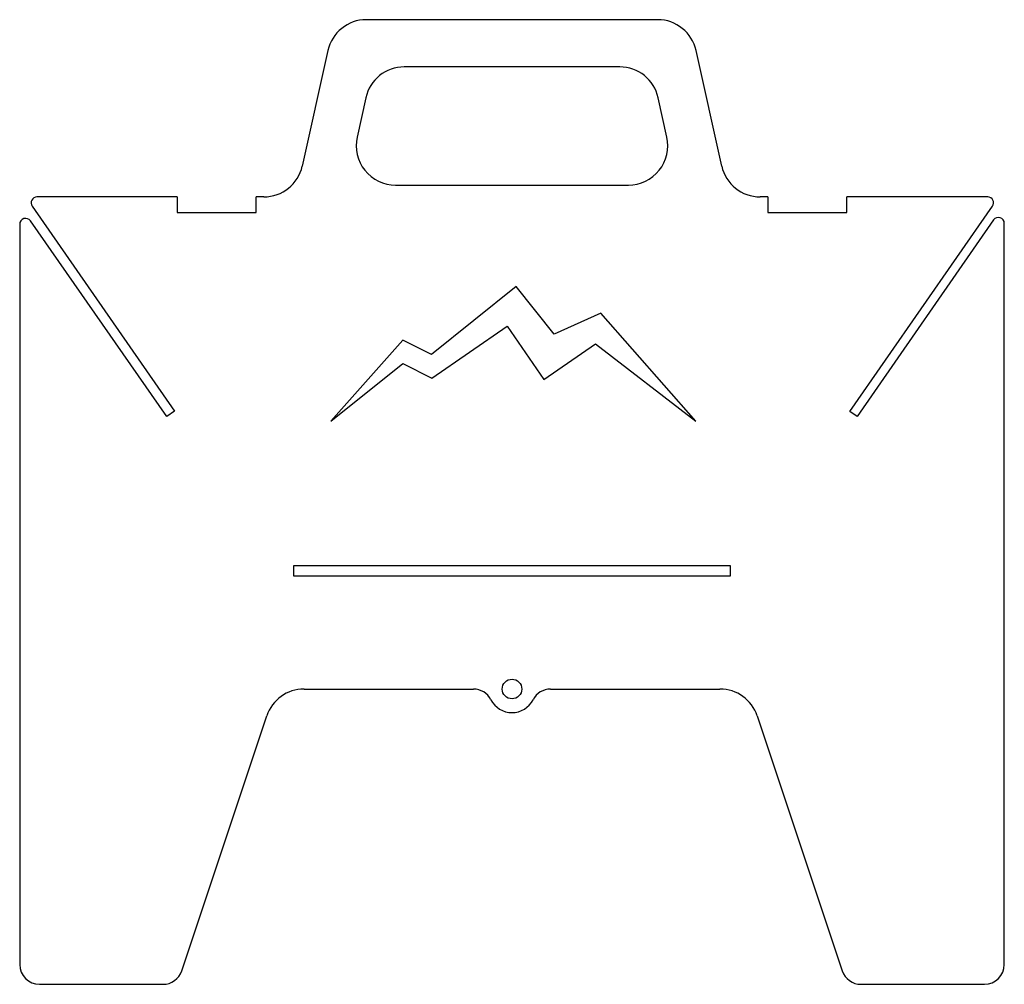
# Model space of a CAD drawing. Header units: millimetres. Extents: x 0 to 250, y 0 to 245.
import ezdxf

# ---------------------------------------------------------------- set-up
doc = ezdxf.new("R2010")
doc.units = ezdxf.units.MM

msp = doc.modelspace()

# ---------------------------------------------------------------- linework, layer by layer
at = {"color": 7, "linetype": 'Continuous', "lineweight": 25}
for p, q in [((161.98, 245), (88.02, 245)), ((78.26, 237.17), (71.74, 207.83)), ((178.26, 207.83), (171.74, 237.17)), ((152.35, 233), (97.65, 233)), ((87.89, 225.17), (85.66, 215.17)), ((164.34, 215.17), (162.11, 225.17)), ((95.43, 203), (154.57, 203)), ((3.16, 197.64), (39.33, 145.56)), ((40, 200), (4.39, 200)), ((40, 200), (40, 196)), ((61.98, 200), (60, 200)), ((60, 196), (60, 200)), ((190, 200), (188.02, 200)), ((190, 200), (190, 196)), ((245.79, 200), (210, 200)), ((210, 196), (210, 200)), ((210.8, 145.48), (247.02, 197.64)), ((40, 196), (60, 196)), ((190, 196), (210, 196)), ((0, 193.04), (0, 5)), ((37.4, 144.22), (2.73, 193.9)), ((247.27, 194.14), (212.6, 144.22)), ((250, 5), (250, 193.28)), ((126.05, 177.2), (104.52, 159.98)), ((135.69, 165.15), (126.05, 177.2)), ((147.53, 170.45), (135.69, 165.15)), ((171.7, 143.05), (147.53, 170.45)), ((104.67, 153.96), (123.76, 167.13)), ((123.76, 167.13), (133.08, 153.59)), ((97.27, 163.59), (79.03, 143.05)), ((104.52, 159.98), (97.27, 163.59)), ((133.08, 153.59), (146.23, 162.64)), ((146.23, 162.64), (171.7, 143.05)), ((79.03, 143.05), (97.27, 157.64)), ((97.27, 157.64), (104.67, 153.96)), ((39.33, 145.56), (37.4, 144.22)), ((212.6, 144.22), (210.8, 145.48)), ((69.5, 106.25), (69.5, 103.75)), ((180.5, 106.25), (69.5, 106.25)), ((180.5, 103.75), (180.5, 106.25)), ((69.5, 103.75), (180.5, 103.75)), ((72.21, 75), (115.2, 75)), ((134.8, 75), (177.79, 75)), ((41.14, 3.42), (62.72, 68.16)), ((187.28, 68.16), (208.86, 3.42)), ((5, 0), (36.4, 0)), ((213.6, 0), (245, 0))]:
    msp.add_line(p, q, dxfattribs=at)
msp.add_circle((125, 75), 2.5, dxfattribs=at)
for centre, radius, start, end in [((88.02, 235), 10, 90, 167.4712), ((161.98, 235), 10, 12.5288, 90), ((97.65, 223), 10, 90, 167.4712), ((152.35, 223), 10, 12.5288, 90), ((95.43, 213), 10, 167.4712, 270), ((154.57, 213), 10, 270, 12.5288), ((61.98, 210), 10, 270, 347.4712), ((188.02, 210), 10, 192.5288, 270), ((4.39, 198.5), 1.5, 90, 214.7778), ((245.79, 198.5), 1.5, 325.2222, 90), ((1.5, 193.04), 1.5, 34.9094, 180), ((248.5, 193.28), 1.5, 0, 145.2222), ((177.79, 65), 10, 18.4349, 90), ((72.21, 65), 10, 90, 161.5651), ((115.2, 70), 5, 27.0357, 90), ((134.8, 70), 5, 90, 152.9643), ((125, 75), 6, 207.0357, 332.9643), ((5, 5), 5, 180, 270), ((36.4, 5), 5, 270, 341.5651), ((213.6, 5), 5, 198.4349, 270), ((245, 5), 5, 270, 0)]:
    msp.add_arc(centre, radius, start, end, dxfattribs=at)

doc.saveas('drawing.dxf')
